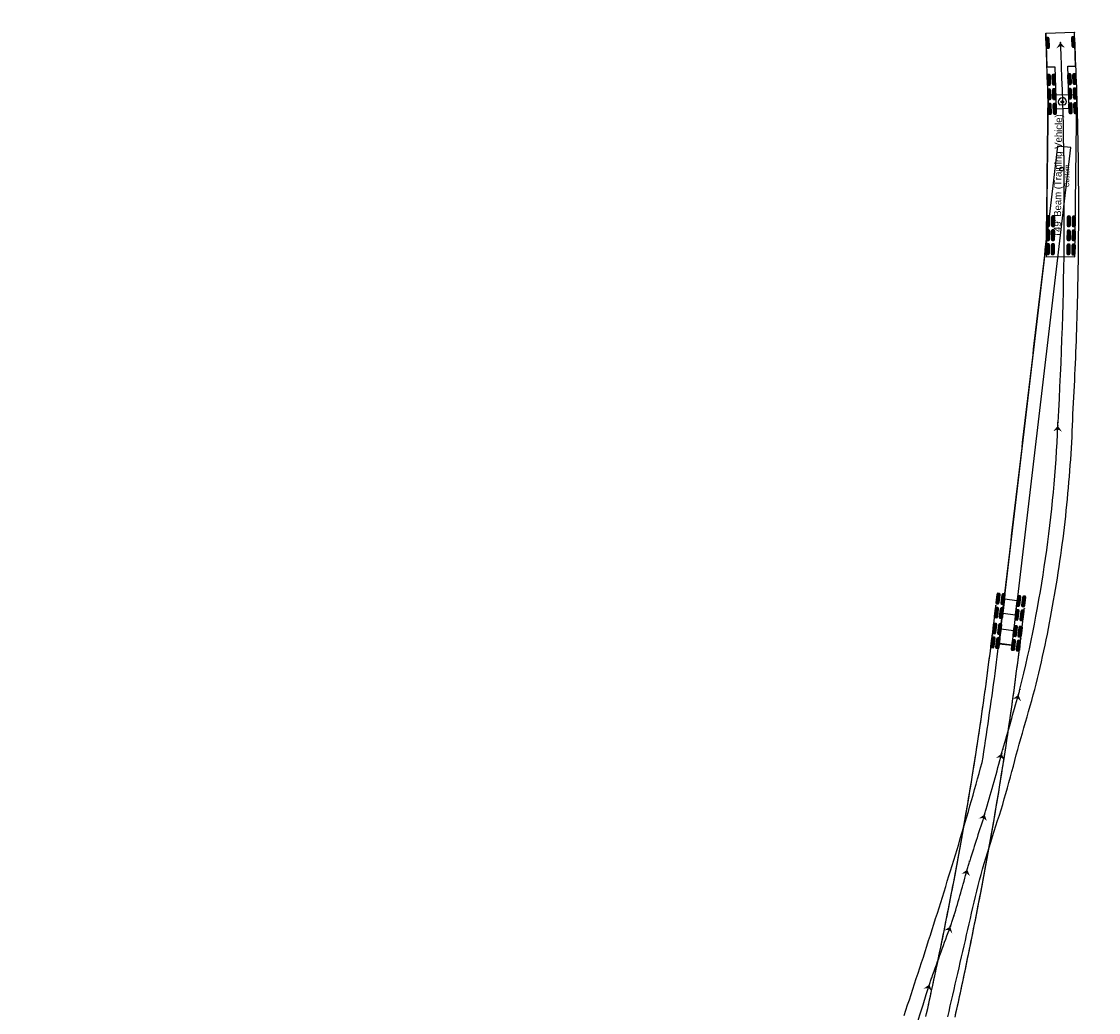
# Model space of a CAD drawing. Header units: feet. Extents: x 80613 to 82959, y 574203 to 576420.
# Tile 6 of 6: x 81786 to 82106, y 575826 to 576121. Entities that reach past the tile are written whole.
import ezdxf
from ezdxf.enums import TextEntityAlignment as Align

# ---------------------------------------------------------------- set-up
doc = ezdxf.new("R2010")
doc.units = ezdxf.units.FT
doc.header["$LTSCALE"] = 0.005
doc.header["$MEASUREMENT"] = 0
doc.linetypes.add('Esixl', pattern=[160, 75, -10, 75])
doc.styles.add('TPP_500', font='wisdot-font05.ttf', dxfattribs={"height": 0.5})
picture_1 = doc.add_image_def('image2.tif', size_in_pixel=(730, 1340))

# ---------------------------------------------------------------- blocks, each defined once
blk = doc.blocks.new('*U1192')
at = {"color": 6, "linetype": 'Esixl'}
blk.add_circle((0, 0), 0.0417, dxfattribs=at)
blk = doc.blocks.new('*U1193')
blk.add_hatch(color=4).paths.add_polyline_path([(0, 0), (-1.73, -1.23), (-0.31, -1.02), (0.74, -1.99)])
blk = doc.blocks.new('*U1201')
at = {"color": 6, "linetype": 'Esixl'}
blk.add_circle((0, 0), 0.0417, dxfattribs=at)
blk = doc.blocks.new('*U1202')
at = {"color": 6, "linetype": 'Esixl'}
blk.add_circle((0, 0), 0.0417, dxfattribs=at)
blk = doc.blocks.new('*U1203')
at = {"color": 6, "linetype": 'Esixl'}
blk.add_circle((0, 0), 0.0417, dxfattribs=at)
blk = doc.blocks.new('*U1204')
at = {"color": 6, "linetype": 'Esixl'}
blk.add_circle((0, 0), 0.0417, dxfattribs=at)
blk = doc.blocks.new('*U1205')
blk.add_hatch(color=4).paths.add_polyline_path([(0, 0), (-1.81, -1.12), (-0.38, -0.99), (0.61, -2.03)])
blk = doc.blocks.new('*U1213')
at = {"color": 6, "linetype": 'Esixl'}
blk.add_circle((0, 0), 0.0417, dxfattribs=at)
blk = doc.blocks.new('*U1214')
at = {"color": 6, "linetype": 'Esixl'}
blk.add_circle((0, 0), 0.0417, dxfattribs=at)
blk = doc.blocks.new('*U1215')
at = {"color": 6, "linetype": 'Esixl'}
blk.add_circle((0, 0), 0.0417, dxfattribs=at)
blk = doc.blocks.new('*U1216')
at = {"color": 6, "linetype": 'Esixl'}
blk.add_circle((0, 0), 0.0417, dxfattribs=at)
blk = doc.blocks.new('*U1217')
blk.add_hatch(color=4).paths.add_polyline_path([(0, 0), (-1.68, -1.3), (-0.27, -1.03), (0.82, -1.96)])
blk = doc.blocks.new('*U1225')
at = {"color": 6, "linetype": 'Esixl'}
blk.add_circle((0, 0), 0.0417, dxfattribs=at)
blk = doc.blocks.new('*U1226')
at = {"color": 6, "linetype": 'Esixl'}
blk.add_circle((0, 0), 0.0417, dxfattribs=at)
blk = doc.blocks.new('*U1227')
at = {"color": 6, "linetype": 'Esixl'}
blk.add_circle((0, 0), 0.0417, dxfattribs=at)
blk = doc.blocks.new('*U1228')
at = {"color": 6, "linetype": 'Esixl'}
blk.add_circle((0, 0), 0.0417, dxfattribs=at)
blk = doc.blocks.new('*U1229')
blk.add_hatch(color=4).paths.add_polyline_path([(0, 0), (-1.75, -1.2), (-0.33, -1.01), (0.71, -2)])
blk = doc.blocks.new('*U1237')
at = {"color": 6, "linetype": 'Esixl'}
blk.add_circle((0, 0), 0.0417, dxfattribs=at)
blk = doc.blocks.new('*U1238')
at = {"color": 6, "linetype": 'Esixl'}
blk.add_circle((0, 0), 0.0417, dxfattribs=at)
blk = doc.blocks.new('*U1239')
at = {"color": 6, "linetype": 'Esixl'}
blk.add_circle((0, 0), 0.0417, dxfattribs=at)
blk = doc.blocks.new('*U1240')
at = {"color": 6, "linetype": 'Esixl'}
blk.add_circle((0, 0), 0.0417, dxfattribs=at)
blk = doc.blocks.new('*U1241')
blk.add_hatch(color=4).paths.add_polyline_path([(0, 0), (-1.68, -1.3), (-0.27, -1.03), (0.82, -1.96)])
blk = doc.blocks.new('*U1249')
at = {"color": 6, "linetype": 'Esixl'}
blk.add_circle((0, 0), 0.0417, dxfattribs=at)
blk = doc.blocks.new('*U1250')
at = {"color": 6, "linetype": 'Esixl'}
blk.add_circle((0, 0), 0.0417, dxfattribs=at)
blk = doc.blocks.new('*U1251')
at = {"color": 6, "linetype": 'Esixl'}
blk.add_circle((0, 0), 0.0417, dxfattribs=at)
blk = doc.blocks.new('*U1252')
at = {"color": 6, "linetype": 'Esixl'}
blk.add_circle((0, 0), 0.0417, dxfattribs=at)
blk = doc.blocks.new('*U1253')
blk.add_hatch(color=4).paths.add_polyline_path([(0, 0), (-1.7, -1.27), (-0.29, -1.02), (0.78, -1.97)])
blk = doc.blocks.new('*U1261')
at = {"color": 6, "linetype": 'Esixl'}
blk.add_circle((0, 0), 0.0417, dxfattribs=at)
blk = doc.blocks.new('*U1262')
at = {"color": 6, "linetype": 'Esixl'}
blk.add_circle((0, 0), 0.0417, dxfattribs=at)
blk = doc.blocks.new('*U1263')
at = {"color": 6, "linetype": 'Esixl'}
blk.add_circle((0, 0), 0.0417, dxfattribs=at)
blk = doc.blocks.new('*U1264')
at = {"color": 6, "linetype": 'Esixl'}
blk.add_circle((0, 0), 0.0417, dxfattribs=at)
blk = doc.blocks.new('*U1265')
blk.add_hatch(color=4).paths.add_polyline_path([(0, 0), (-1.36, -1.63), (-0.04, -1.06), (1.22, -1.74)])
blk = doc.blocks.new('*U1285')
at = {"color": 6, "linetype": 'Esixl'}
blk.add_circle((0, 0), 0.0417, dxfattribs=at)
blk = doc.blocks.new('*U1286')
at = {"color": 6, "linetype": 'Esixl'}
blk.add_circle((0, 0), 0.0417, dxfattribs=at)
blk = doc.blocks.new('*U1287')
at = {"color": 6, "linetype": 'Esixl'}
blk.add_circle((0, 0), 0.0417, dxfattribs=at)
blk = doc.blocks.new('*U1288')
at = {"color": 6, "linetype": 'Esixl'}
blk.add_circle((0, 0), 0.0417, dxfattribs=at)
blk = doc.blocks.new('*U1289')
blk.add_hatch(color=4).paths.add_polyline_path([(0, 0), (-1.21, -1.74), (0.05, -1.06), (1.37, -1.62)])
blk = doc.blocks.new('*U1310')
at = {"color": 1, "linetype": 'Esixl'}
blk.add_circle((0, 0), 0.0417, dxfattribs=at)
blk = doc.blocks.new('*U1312')
at = {"color": 1, "linetype": 'Esixl'}
blk.add_circle((0, 0), 0.0417, dxfattribs=at)
blk = doc.blocks.new('*U1314')
at = {"color": 1, "linetype": 'Esixl'}
blk.add_circle((0, 0), 0.0417, dxfattribs=at)
blk = doc.blocks.new('*U1316')
at = {"color": 1, "linetype": 'Esixl'}
blk.add_circle((0, 0), 0.0417, dxfattribs=at)
blk = doc.blocks.new('*U1318')
at = {"color": 3, "linetype": 'Esixl'}
blk.add_circle((0, 0), 0.0417, dxfattribs=at)
blk = doc.blocks.new('*U1320')
at = {"color": 3, "linetype": 'Esixl'}
blk.add_circle((0, 0), 0.0417, dxfattribs=at)
blk = doc.blocks.new('*U1322')
at = {"color": 7, "linetype": 'Continuous'}
blk.add_lwpolyline([(0, 2), (-149, 2), (-149, -2), (0, -2), (0, 2), (0, 2)], close=True, dxfattribs=at)
at = {"color": 7, "linetype": 'Esixl'}
blk.add_circle((-6.67, 0), 0.567, dxfattribs=at)
blk = doc.blocks.new('*U1323')
at = {"color": 2, "linetype": 'Continuous'}
for p, q in [((-44.17, 4.04), (-47.51, 4.04)), ((-44.17, 3.83), (-47.51, 3.83)), ((-44.17, 3.63), (-47.51, 3.63)), ((-40, 4.04), (-43.34, 4.04)), ((-40, 3.83), (-43.34, 3.83)), ((-40, 3.63), (-43.34, 3.63)), ((-35.83, 4.04), (-39.17, 4.04)), ((-35.83, 3.83), (-39.17, 3.83)), ((-35.83, 3.63), (-39.17, 3.63)), ((-44.17, 2.54), (-47.51, 2.54)), ((-44.17, 2.33), (-47.51, 2.33)), ((-44.17, 2.13), (-47.51, 2.13)), ((-40, 2.54), (-43.34, 2.54)), ((-40, 2.33), (-43.34, 2.33)), ((-40, 2.13), (-43.34, 2.13)), ((-35.83, 2.54), (-39.17, 2.54)), ((-35.83, 2.33), (-39.17, 2.33)), ((-35.83, 2.13), (-39.17, 2.13)), ((-44.17, -2.12), (-47.51, -2.12)), ((-44.17, -2.33), (-47.51, -2.33)), ((-44.17, -2.54), (-47.51, -2.54)), ((-40, -2.12), (-43.34, -2.12)), ((-40, -2.33), (-43.34, -2.33)), ((-40, -2.54), (-43.34, -2.54)), ((-35.83, -2.12), (-39.17, -2.12)), ((-35.83, -2.33), (-39.17, -2.33)), ((-35.83, -2.54), (-39.17, -2.54)), ((-44.17, -3.62), (-47.51, -3.62)), ((-44.17, -3.83), (-47.51, -3.83)), ((-44.17, -4.04), (-47.51, -4.04)), ((-40, -3.62), (-43.34, -3.62)), ((-40, -3.83), (-43.34, -3.83)), ((-40, -4.04), (-43.34, -4.04)), ((-35.83, -3.62), (-39.17, -3.62)), ((-35.83, -3.83), (-39.17, -3.83)), ((-35.83, -4.04), (-39.17, -4.04))]:
    blk.add_line(p, q, dxfattribs=at)
at = {"color": 7, "linetype": 'Continuous'}
blk.add_lwpolyline([(0, 4.25), (-48, 4.25), (-48, -4.25), (0, -4.25), (0, 4.25), (0, 4.25)], close=True, dxfattribs=at)
at = {"color": 7, "linetype": 'Continuous', "flags": 128}
for points in [[(-44.17, 4.09), (-44.17, 3.57), (-44.64, 3.42), (-47.04, 3.42), (-47.51, 3.57), (-47.51, 4.09), (-47.04, 4.25), (-44.64, 4.25)], [(-40, 4.09), (-40, 3.57), (-40.47, 3.42), (-42.87, 3.42), (-43.34, 3.57), (-43.34, 4.09), (-42.87, 4.25), (-40.47, 4.25)], [(-35.83, 4.09), (-35.83, 3.57), (-36.3, 3.42), (-38.7, 3.42), (-39.17, 3.57), (-39.17, 4.09), (-38.7, 4.25), (-36.3, 4.25)], [(-44.17, 2.59), (-44.17, 2.07), (-44.64, 1.92), (-47.04, 1.92), (-47.51, 2.07), (-47.51, 2.59), (-47.04, 2.75), (-44.64, 2.75)], [(-40, 2.59), (-40, 2.07), (-40.47, 1.92), (-42.87, 1.92), (-43.34, 2.07), (-43.34, 2.59), (-42.87, 2.75), (-40.47, 2.75)], [(-35.83, 2.59), (-35.83, 2.07), (-36.3, 1.92), (-38.7, 1.92), (-39.17, 2.07), (-39.17, 2.59), (-38.7, 2.75), (-36.3, 2.75)], [(-44.17, -2.07), (-44.17, -2.59), (-44.64, -2.75), (-47.04, -2.75), (-47.51, -2.59), (-47.51, -2.07), (-47.04, -1.92), (-44.64, -1.92)], [(-40, -2.07), (-40, -2.59), (-40.47, -2.75), (-42.87, -2.75), (-43.34, -2.59), (-43.34, -2.07), (-42.87, -1.92), (-40.47, -1.92)], [(-35.83, -2.07), (-35.83, -2.59), (-36.3, -2.75), (-38.7, -2.75), (-39.17, -2.59), (-39.17, -2.07), (-38.7, -1.92), (-36.3, -1.92)], [(-44.17, -3.57), (-44.17, -4.09), (-44.64, -4.25), (-47.04, -4.25), (-47.51, -4.09), (-47.51, -3.57), (-47.04, -3.42), (-44.64, -3.42)], [(-40, -3.57), (-40, -4.09), (-40.47, -4.25), (-42.87, -4.25), (-43.34, -4.09), (-43.34, -3.57), (-42.87, -3.42), (-40.47, -3.42)], [(-35.83, -3.57), (-35.83, -4.09), (-36.3, -4.25), (-38.7, -4.25), (-39.17, -4.09), (-39.17, -3.57), (-38.7, -3.42), (-36.3, -3.42)]]:
    blk.add_lwpolyline(points, close=True, dxfattribs=at)
at = {"color": 7, "linetype": 'Esixl'}
blk.add_circle((-2, 0), 0.34, dxfattribs=at)
blk = doc.blocks.new('*U1324')
at = {"color": 2, "linetype": 'Continuous'}
for p, q in [((-20.82, 4.04), (-24.16, 4.04)), ((-20.82, 3.83), (-24.16, 3.83)), ((-20.82, 3.63), (-24.16, 3.63)), ((-16.49, 4.04), (-19.83, 4.04)), ((-16.49, 3.83), (-19.83, 3.83)), ((-16.49, 3.63), (-19.83, 3.63)), ((-12.16, 4.04), (-15.5, 4.04)), ((-12.16, 3.83), (-15.5, 3.83)), ((-12.16, 3.63), (-15.5, 3.63)), ((-20.82, 2.54), (-24.16, 2.54)), ((-20.82, 2.33), (-24.16, 2.33)), ((-20.82, 2.13), (-24.16, 2.13)), ((-16.49, 2.54), (-19.83, 2.54)), ((-16.49, 2.33), (-19.83, 2.33)), ((-16.49, 2.13), (-19.83, 2.13)), ((-12.16, 2.54), (-15.5, 2.54)), ((-12.16, 2.33), (-15.5, 2.33)), ((-12.16, 2.13), (-15.5, 2.13)), ((-20.82, -2.12), (-24.16, -2.12)), ((-20.82, -2.33), (-24.16, -2.33)), ((-20.82, -2.54), (-24.16, -2.54)), ((-16.49, -2.12), (-19.83, -2.12)), ((-16.49, -2.33), (-19.83, -2.33)), ((-16.49, -2.54), (-19.83, -2.54)), ((-12.16, -2.12), (-15.5, -2.12)), ((-12.16, -2.33), (-15.5, -2.33)), ((-12.16, -2.54), (-15.5, -2.54)), ((-20.82, -3.62), (-24.16, -3.62)), ((-20.82, -3.83), (-24.16, -3.83)), ((-20.82, -4.04), (-24.16, -4.04)), ((-16.49, -3.62), (-19.83, -3.62)), ((-16.49, -3.83), (-19.83, -3.83)), ((-16.49, -4.04), (-19.83, -4.04)), ((-12.16, -3.62), (-15.5, -3.62)), ((-12.16, -3.83), (-15.5, -3.83)), ((-12.16, -4.04), (-15.5, -4.04))]:
    blk.add_line(p, q, dxfattribs=at)
at = {"color": 7, "linetype": 'Continuous'}
blk.add_line((-21.36, 0.86), (-21.36, -0.86), dxfattribs=at)
at = {"color": 7, "linetype": 'Continuous', "flags": 128}
for points in [[(-20.82, 4.09), (-20.82, 3.57), (-21.29, 3.42), (-23.69, 3.42), (-24.16, 3.57), (-24.16, 4.09), (-23.69, 4.25), (-21.29, 4.25)], [(-16.49, 4.09), (-16.49, 3.57), (-16.96, 3.42), (-19.36, 3.42), (-19.83, 3.57), (-19.83, 4.09), (-19.36, 4.25), (-16.96, 4.25)], [(-12.16, 4.09), (-12.16, 3.57), (-12.63, 3.42), (-15.03, 3.42), (-15.5, 3.57), (-15.5, 4.09), (-15.03, 4.25), (-12.63, 4.25)], [(-20.82, 2.59), (-20.82, 2.07), (-21.29, 1.92), (-23.69, 1.92), (-24.16, 2.07), (-24.16, 2.59), (-23.69, 2.75), (-21.29, 2.75)], [(-16.49, 2.59), (-16.49, 2.07), (-16.96, 1.92), (-19.36, 1.92), (-19.83, 2.07), (-19.83, 2.59), (-19.36, 2.75), (-16.96, 2.75)], [(-12.16, 2.59), (-12.16, 2.07), (-12.63, 1.92), (-15.03, 1.92), (-15.5, 2.07), (-15.5, 2.59), (-15.03, 2.75), (-12.63, 2.75)], [(-20.82, -2.07), (-20.82, -2.59), (-21.29, -2.75), (-23.69, -2.75), (-24.16, -2.59), (-24.16, -2.07), (-23.69, -1.92), (-21.29, -1.92)], [(-16.49, -2.07), (-16.49, -2.59), (-16.96, -2.75), (-19.36, -2.75), (-19.83, -2.59), (-19.83, -2.07), (-19.36, -1.92), (-16.96, -1.92)], [(-12.16, -2.07), (-12.16, -2.59), (-12.63, -2.75), (-15.03, -2.75), (-15.5, -2.59), (-15.5, -2.07), (-15.03, -1.92), (-12.63, -1.92)], [(-20.82, -3.57), (-20.82, -4.09), (-21.29, -4.25), (-23.69, -4.25), (-24.16, -4.09), (-24.16, -3.57), (-23.69, -3.42), (-21.29, -3.42)], [(-16.49, -3.57), (-16.49, -4.09), (-16.96, -4.25), (-19.36, -4.25), (-19.83, -4.09), (-19.83, -3.57), (-19.36, -3.42), (-16.96, -3.42)], [(-12.16, -3.57), (-12.16, -4.09), (-12.63, -4.25), (-15.03, -4.25), (-15.5, -4.09), (-15.5, -3.57), (-15.03, -3.42), (-12.63, -3.42)]]:
    blk.add_lwpolyline(points, close=True, dxfattribs=at)
at = {"color": 7, "linetype": 'Continuous'}
blk.add_lwpolyline([(0, 4.25), (-10, 4.25), (-10, 1.92), (-22.49, 1.92), (-22.49, -1.92), (-10, -1.92), (-10, -4.25), (0, -4.25), (0, 4.25), (0, 4.25)], close=True, dxfattribs=at)
blk.add_arc((-20.5, 0), 1.21, 225, 135, dxfattribs=at)
blk = doc.blocks.new('*U1321')
at = {"color": 2, "linetype": 'Continuous'}
for p, q in [((-4.12, 1.53), (-3.96, -1.8)), ((-3.91, 1.54), (-3.75, -1.79)), ((-3.7, 1.55), (-3.55, -1.78)), ((3.55, 1.78), (3.7, -1.55)), ((3.75, 1.79), (3.91, -1.54)), ((3.96, 1.8), (4.12, -1.53)), ((-18.58, -163.68), (-18.96, -166.99)), ((-18.38, -163.7), (-18.75, -167.01)), ((-18.17, -163.72), (-18.54, -167.04)), ((-17.09, -163.85), (-17.47, -167.16)), ((-16.89, -163.87), (-17.26, -167.18)), ((-16.68, -163.89), (-17.05, -167.21)), ((-12.46, -164.37), (-12.83, -167.68)), ((-12.25, -164.4), (-12.62, -167.71)), ((-12.04, -164.42), (-12.42, -167.73)), ((-10.97, -164.54), (-11.34, -167.85)), ((-10.76, -164.57), (-11.13, -167.88)), ((-10.55, -164.59), (-10.93, -167.9)), ((-19.05, -167.82), (-19.43, -171.13)), ((-18.85, -167.84), (-19.22, -171.16)), ((-18.64, -167.87), (-19.01, -171.18)), ((-17.56, -167.99), (-17.94, -171.3)), ((-17.36, -168.01), (-17.73, -171.33)), ((-17.15, -168.04), (-17.52, -171.35)), ((-12.93, -168.52), (-13.3, -171.83)), ((-12.72, -168.54), (-13.09, -171.85)), ((-12.51, -168.56), (-12.89, -171.88)), ((-11.44, -168.69), (-11.81, -172)), ((-11.23, -168.71), (-11.6, -172.02)), ((-11.02, -168.73), (-11.4, -172.04)), ((-19.6, -172.59), (-20, -175.89)), ((-19.39, -172.61), (-19.8, -175.92)), ((-19.19, -172.64), (-19.59, -175.95)), ((-18.11, -172.77), (-18.51, -176.08)), ((-17.9, -172.79), (-18.31, -176.1)), ((-17.7, -172.82), (-18.1, -176.13)), ((-13.48, -173.33), (-13.88, -176.64)), ((-13.27, -173.36), (-13.68, -176.67)), ((-13.06, -173.38), (-13.47, -176.69)), ((-11.99, -173.51), (-12.39, -176.82)), ((-11.78, -173.54), (-12.19, -176.85)), ((-11.58, -173.56), (-11.98, -176.87)), ((-20.1, -176.73), (-20.51, -180.03)), ((-19.9, -176.75), (-20.3, -180.06)), ((-19.69, -176.78), (-20.09, -180.08)), ((-18.62, -176.91), (-19.02, -180.22)), ((-18.41, -176.93), (-18.81, -180.24)), ((-18.2, -176.96), (-18.61, -180.27)), ((-13.98, -177.47), (-14.39, -180.78)), ((-13.78, -177.5), (-14.18, -180.81)), ((-13.57, -177.52), (-13.97, -180.83)), ((-12.49, -177.65), (-12.9, -180.96)), ((-12.29, -177.68), (-12.69, -180.99)), ((-12.08, -177.7), (-12.48, -181.01))]:
    blk.add_line(p, q, dxfattribs=at)
at = {"color": 7, "linetype": 'Continuous', "flags": 128}
for points in [[(-4.17, 1.53), (-3.65, 1.55), (-3.47, 1.09), (-3.36, -1.31), (-3.49, -1.78), (-4.01, -1.8), (-4.19, -1.35), (-4.3, 1.05)], [(3.49, 1.78), (4.01, 1.8), (4.19, 1.35), (4.3, -1.05), (4.17, -1.53), (3.65, -1.55), (3.47, -1.09), (3.36, 1.31)], [(-18.63, -163.67), (-18.12, -163.73), (-18.01, -164.21), (-18.29, -166.6), (-18.49, -167.04), (-19.01, -166.98), (-19.11, -166.5), (-18.84, -164.12)], [(-17.14, -163.84), (-16.63, -163.9), (-16.52, -164.38), (-16.79, -166.77), (-17, -167.21), (-17.52, -167.15), (-17.62, -166.67), (-17.35, -164.29)], [(-12.51, -164.37), (-11.99, -164.43), (-11.89, -164.91), (-12.16, -167.29), (-12.37, -167.74), (-12.88, -167.68), (-12.99, -167.2), (-12.72, -164.81)], [(-11.02, -164.54), (-10.5, -164.59), (-10.4, -165.08), (-10.67, -167.46), (-10.88, -167.91), (-11.39, -167.85), (-11.5, -167.37), (-11.22, -164.98)], [(-19.1, -167.82), (-18.59, -167.87), (-18.48, -168.36), (-18.76, -170.74), (-18.96, -171.19), (-19.48, -171.13), (-19.58, -170.65), (-19.31, -168.26)], [(-17.61, -167.98), (-17.1, -168.04), (-16.99, -168.52), (-17.26, -170.91), (-17.47, -171.35), (-17.99, -171.3), (-18.09, -170.81), (-17.82, -168.43)], [(-12.98, -168.51), (-12.46, -168.57), (-12.36, -169.05), (-12.63, -171.43), (-12.84, -171.88), (-13.35, -171.82), (-13.46, -171.34), (-13.19, -168.96)], [(-11.49, -168.68), (-10.97, -168.74), (-10.87, -169.22), (-11.14, -171.6), (-11.35, -172.05), (-11.86, -171.99), (-11.97, -171.51), (-11.69, -169.13)], [(-19.65, -172.58), (-19.13, -172.64), (-19.04, -173.12), (-19.33, -175.51), (-19.54, -175.95), (-20.05, -175.89), (-20.15, -175.41), (-19.86, -173.02)], [(-18.16, -172.76), (-17.65, -172.82), (-17.55, -173.31), (-17.84, -175.69), (-18.05, -176.13), (-18.57, -176.07), (-18.66, -175.59), (-18.37, -173.21)], [(-13.53, -173.33), (-13.01, -173.39), (-12.91, -173.87), (-13.21, -176.25), (-13.42, -176.7), (-13.93, -176.64), (-14.03, -176.15), (-13.74, -173.77)], [(-12.04, -173.51), (-11.52, -173.57), (-11.43, -174.05), (-11.72, -176.44), (-11.93, -176.88), (-12.44, -176.82), (-12.54, -176.33), (-12.25, -173.95)], [(-20.16, -176.72), (-19.64, -176.78), (-19.54, -177.26), (-19.83, -179.65), (-20.04, -180.09), (-20.56, -180.03), (-20.66, -179.55), (-20.37, -177.16)], [(-18.67, -176.9), (-18.15, -176.96), (-18.05, -177.45), (-18.34, -179.83), (-18.55, -180.27), (-19.07, -180.21), (-19.17, -179.73), (-18.88, -177.34)], [(-14.03, -177.47), (-13.52, -177.53), (-13.42, -178.01), (-13.71, -180.39), (-13.92, -180.84), (-14.44, -180.77), (-14.54, -180.29), (-14.25, -177.91)], [(-12.55, -177.65), (-12.03, -177.71), (-11.93, -178.19), (-12.22, -180.57), (-12.43, -181.02), (-12.95, -180.96), (-13.05, -180.47), (-12.76, -178.09)]]:
    blk.add_lwpolyline(points, close=True, dxfattribs=at)
at = {"color": 7, "linetype": 'Continuous'}
for points in [[(-16.66, -165.57), (-17.13, -169.72), (-13.32, -170.15), (-12.85, -166.01), (-16.66, -165.57), (-17.13, -169.72)], [(-17.69, -174.5), (-18.2, -178.64), (-14.39, -179.1), (-13.89, -174.96), (-17.69, -174.5), (-18.2, -178.64)]]:
    blk.add_lwpolyline(points, dxfattribs=at)
for name, p, rotation in [('*U1324', (-0.09, 2.83), 91.81778692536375), ('*U1323', (0.58, -15.66), 89.35705426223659), ('*U1322', (1.12, -31.04), 83.28653562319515)]:
    blk.add_blockref(name, p, dxfattribs=dict(rotation=rotation))
at = {"color": 4, "style": 'TPP_500'}
for s, height, p in [("149' Beam (Training Vehicle)", 2.125, (-0.75, -39.65)), ('Custom', 1.417, (1.91, -39.68))]:
    blk.add_text(s, height=height, rotation=89.3571, dxfattribs=at).set_placement(p, align=Align.MIDDLE_CENTER)
blk = doc.blocks.new('*U1090')
at = {"color": 3, "linetype": 'Continuous', "flags": 128}
for points in [[(82048.11, 575825.07), (82048.63, 575826.64), (82049.15, 575828.22), (82049.67, 575829.79), (82050.19, 575831.37), (82050.71, 575832.95), (82051.23, 575834.53), (82051.74, 575836.11), (82052.25, 575837.69), (82052.77, 575839.27), (82053.3, 575840.87), (82053.83, 575842.49), (82054.36, 575844.12), (82054.88, 575845.75), (82055.41, 575847.38), (82055.93, 575849), (82056.45, 575850.63), (82056.97, 575852.26), (82057.49, 575853.89), (82058, 575855.52), (82058.5, 575857.13), (82059, 575858.71), (82059.49, 575860.28), (82059.98, 575861.86), (82060.47, 575863.43), (82060.96, 575865.01), (82061.44, 575866.58), (82061.93, 575868.16), (82062.41, 575869.74), (82062.89, 575871.31), (82063.37, 575872.89), (82063.86, 575874.48), (82064.34, 575876.08), (82064.83, 575877.7), (82065.31, 575879.32), (82065.8, 575880.94), (82066.28, 575882.56), (82066.75, 575884.18), (82067.23, 575885.8), (82067.7, 575887.42), (82068.17, 575889.04), (82068.63, 575890.65), (82069.08, 575892.25), (82069.54, 575893.86), (82069.98, 575895.47), (82070.43, 575897.08), (82070.87, 575898.69), (82071.31, 575900.3), (82071.57, 575901.94), (82071.83, 575903.59), (82072.08, 575905.23), (82072.33, 575906.88), (82072.58, 575908.52), (82072.82, 575910.19), (82073.07, 575911.85), (82073.31, 575913.52), (82073.55, 575915.18), (82073.79, 575916.85), (82074.03, 575918.52), (82074.26, 575920.18), (82074.49, 575921.85), (82074.72, 575923.52), (82074.94, 575925.19), (82075.16, 575926.83), (82075.38, 575928.47), (82075.59, 575930.11), (82075.8, 575931.75), (82076.01, 575933.39), (82076.21, 575935.03), (82076.42, 575936.67), (82076.62, 575938.31), (82076.81, 575939.95), (82077.01, 575941.59), (82077.2, 575943.23), (82077.4, 575944.87), (82077.59, 575946.51), (82077.78, 575948.15), (82077.97, 575949.79), (82078.17, 575951.43), (82078.36, 575953.06), (82078.55, 575954.7), (82078.75, 575956.34), (82078.94, 575957.97), (82079.13, 575959.61), (82079.32, 575961.25), (82079.52, 575962.88), (82079.71, 575964.52), (82079.9, 575966.15), (82080.09, 575967.78), (82080.29, 575969.42), (82080.48, 575971.05), (82080.67, 575972.69), (82080.86, 575974.32), (82081.05, 575975.95), (82081.25, 575977.58), (82081.44, 575979.22), (82081.63, 575980.85), (82081.82, 575982.48), (82082.01, 575984.11), (82082.21, 575985.74), (82082.4, 575987.37), (82082.59, 575989), (82082.78, 575990.63), (82082.97, 575992.26), (82083.17, 575993.89), (82083.36, 575995.52), (82083.55, 575997.15), (82083.74, 575998.78), (82083.93, 576000.41), (82084.13, 576002.05), (82084.32, 576003.68), (82084.51, 576005.31), (82084.7, 576006.94), (82084.89, 576008.58), (82085.09, 576010.21), (82085.28, 576011.85), (82085.47, 576013.48), (82085.66, 576015.12), (82085.86, 576016.76), (82086.05, 576018.39), (82086.24, 576020.03), (82086.44, 576021.67), (82086.63, 576023.3), (82086.82, 576024.94), (82087.01, 576026.58), (82087.21, 576028.22), (82087.4, 576029.85), (82087.59, 576031.49), (82087.78, 576033.13), (82087.98, 576034.77), (82088.17, 576036.4), (82088.36, 576038.04), (82088.56, 576039.68), (82088.75, 576041.32), (82088.94, 576042.96), (82089.13, 576044.59), (82089.33, 576046.23), (82089.52, 576047.87), (82089.71, 576049.51), (82089.91, 576051.15), (82090.1, 576052.78), (82090.29, 576054.42), (82090.45, 576056.06), (82090.47, 576057.72), (82090.49, 576059.38), (82090.51, 576061.04), (82090.53, 576062.7), (82090.54, 576064.35), (82090.56, 576066.01), (82090.58, 576067.67), (82090.6, 576069.33), (82090.62, 576070.99), (82090.64, 576072.65), (82090.66, 576074.31), (82090.67, 576075.96), (82090.69, 576077.62), (82090.71, 576079.28), (82090.73, 576080.94), (82090.75, 576082.6), (82090.77, 576084.26), (82090.79, 576085.92), (82090.8, 576087.58), (82090.82, 576089.23), (82090.84, 576090.89), (82090.86, 576092.55), (82090.88, 576094.21), (82090.9, 576095.87), (82090.91, 576097.53), (82090.86, 576099.19), (82090.81, 576100.85), (82090.75, 576102.51), (82090.69, 576104.17), (82090.63, 576105.83), (82090.57, 576107.48), (82090.51, 576109.14), (82090.46, 576110.8), (82090.41, 576112.46), (82090.35, 576114.12), (82090.3, 576115.78), (82090.26, 576117.11)], [(82061.11, 575824.71), (82061.48, 575826.33), (82061.85, 575827.94), (82062.22, 575829.55), (82062.59, 575831.16), (82062.97, 575832.78), (82063.34, 575834.39), (82063.71, 575836.01), (82064.08, 575837.62), (82064.45, 575839.25), (82064.83, 575840.88), (82065.2, 575842.51), (82065.58, 575844.14), (82065.95, 575845.78), (82066.33, 575847.41), (82066.71, 575849.04), (82067.08, 575850.67), (82067.46, 575852.31), (82067.83, 575853.92), (82068.2, 575855.54), (82068.58, 575857.18), (82068.95, 575858.82), (82069.33, 575860.46), (82069.71, 575862.11), (82070.12, 575863.74), (82070.57, 575865.37), (82071.01, 575867.01), (82071.44, 575868.64), (82071.91, 575870.26), (82072.41, 575871.86), (82072.92, 575873.45), (82073.41, 575875.06), (82073.91, 575876.67), (82074.42, 575878.27), (82074.92, 575879.87), (82075.43, 575881.47), (82075.93, 575883.08), (82076.44, 575884.68), (82076.95, 575886.28), (82077.44, 575887.87), (82077.9, 575889.5), (82078.37, 575891.13), (82078.83, 575892.75), (82079.28, 575894.38), (82079.73, 575896.02), (82080.17, 575897.65), (82080.61, 575899.28), (82081.05, 575900.92), (82081.48, 575902.56), (82081.91, 575904.19), (82082.37, 575905.8), (82082.83, 575907.42), (82083.29, 575909.05), (82083.74, 575910.67), (82084.2, 575912.29), (82084.67, 575913.91), (82085.13, 575915.53), (82085.59, 575917.16), (82086.05, 575918.78), (82086.51, 575920.4), (82086.97, 575922.02), (82087.41, 575923.64), (82087.8, 575925.28), (82088.19, 575926.93), (82088.57, 575928.57), (82088.94, 575930.22), (82089.31, 575931.87), (82089.67, 575933.52), (82090.02, 575935.17), (82090.36, 575936.83), (82090.7, 575938.49), (82091.03, 575940.14), (82091.35, 575941.8), (82091.67, 575943.46), (82091.98, 575945.13), (82092.28, 575946.79), (82092.58, 575948.45), (82092.87, 575950.12), (82093.15, 575951.79), (82093.42, 575953.46), (82093.69, 575955.13), (82093.95, 575956.8), (82094.2, 575958.47), (82094.45, 575960.14), (82094.68, 575961.82), (82094.91, 575963.49), (82095.14, 575965.17), (82095.36, 575966.85), (82095.57, 575968.53), (82095.77, 575970.21), (82095.96, 575971.89), (82096.15, 575973.57), (82096.33, 575975.25), (82096.51, 575976.93), (82096.67, 575978.61), (82096.83, 575980.3), (82096.99, 575981.98), (82097.13, 575983.67), (82097.27, 575985.35), (82097.4, 575987.04), (82097.52, 575988.73), (82097.64, 575990.41), (82097.75, 575992.1), (82097.85, 575993.79), (82097.95, 575995.48), (82098.04, 575997.17), (82098.12, 575998.86), (82098.19, 576000.55), (82098.26, 576002.24), (82098.32, 576003.92), (82098.42, 576005.6), (82098.51, 576007.27), (82098.59, 576008.94), (82098.68, 576010.62), (82098.76, 576012.29), (82098.84, 576013.97), (82098.92, 576015.64), (82098.99, 576017.31), (82099.06, 576018.99), (82099.13, 576020.66), (82099.2, 576022.33), (82099.26, 576024.01), (82099.33, 576025.68), (82099.38, 576027.35), (82099.44, 576029.03), (82099.5, 576030.7), (82099.55, 576032.37), (82099.6, 576034.05), (82099.64, 576035.72), (82099.69, 576037.39), (82099.73, 576039.07), (82099.77, 576040.74), (82099.8, 576042.41), (82099.84, 576044.09), (82099.87, 576045.76), (82099.89, 576047.43), (82099.92, 576049.11), (82099.94, 576050.78), (82099.96, 576052.46), (82099.98, 576054.13), (82100, 576055.8), (82100.01, 576057.48), (82100.02, 576059.15), (82100.03, 576060.83), (82100.03, 576062.5), (82100.04, 576064.17), (82100.04, 576065.85), (82100.03, 576067.52), (82100.03, 576069.19), (82100.02, 576070.87), (82100.01, 576072.54), (82100, 576074.22), (82099.98, 576075.89), (82099.96, 576077.56), (82099.94, 576079.24), (82099.92, 576080.91), (82099.89, 576082.58), (82099.86, 576084.26), (82099.83, 576085.93), (82099.8, 576087.6), (82099.76, 576089.28), (82099.72, 576090.95), (82099.68, 576092.63), (82099.63, 576094.3), (82099.59, 576095.97), (82099.54, 576097.64), (82099.49, 576099.32), (82099.43, 576100.99), (82099.37, 576102.66), (82099.31, 576104.34), (82099.25, 576106.01), (82099.19, 576107.68), (82099.12, 576109.35), (82099.05, 576111.03), (82098.97, 576112.7), (82098.9, 576114.37), (82098.82, 576116.04), (82098.76, 576117.38)]]:
    blk.add_lwpolyline(points, dxfattribs=at)
at = {"color": 6, "linetype": 'Continuous', "flags": 128}
for points in [[(82093.82, 576000.44), (82093.83, 576000.77), (82093.85, 576001.11), (82093.86, 576001.44)], [(82082.11, 575920.47), (82082.2, 575920.79), (82082.29, 575921.11), (82082.38, 575921.43), (82082.46, 575921.76), (82082.54, 575922.08)], [(82077.12, 575902.98), (82077.21, 575903.3), (82077.29, 575903.62), (82077.38, 575903.94), (82077.47, 575904.26)], [(82072.04, 575884.86), (82072.14, 575885.18), (82072.24, 575885.5), (82072.34, 575885.81), (82072.44, 575886.13), (82072.53, 575886.45)], [(82066.88, 575868.5), (82066.96, 575868.82), (82067.05, 575869.14), (82067.14, 575869.46), (82067.23, 575869.79), (82067.32, 575870.11), (82067.41, 575870.43), (82067.51, 575870.74), (82067.61, 575871.06)], [(82061.84, 575851.54), (82061.96, 575851.86), (82062.07, 575852.17), (82062.19, 575852.48), (82062.3, 575852.8), (82062.41, 575853.11), (82062.52, 575853.43), (82062.63, 575853.74), (82062.73, 575854.06), (82062.83, 575854.38), (82062.93, 575854.69)], [(82055.63, 575834.31), (82055.73, 575834.63), (82055.83, 575834.95), (82055.94, 575835.26), (82056.04, 575835.58), (82056.15, 575835.9), (82056.25, 575836.21)]]:
    blk.add_lwpolyline(points, dxfattribs=at)
at = {"color": 1, "linetype": 'Continuous', "flags": 128}
for points in [[(82054.77, 575825.51), (82055.12, 575827.13), (82055.48, 575828.76), (82055.83, 575830.38), (82056.18, 575832), (82056.53, 575833.62), (82056.88, 575835.24), (82057.22, 575836.85), (82057.57, 575838.47), (82057.91, 575840.08), (82058.24, 575841.7), (82058.58, 575843.32), (82058.92, 575844.93), (82059.25, 575846.55), (82059.58, 575848.16), (82059.91, 575849.78), (82060.24, 575851.4), (82060.56, 575853.02), (82060.88, 575854.63), (82061.2, 575856.25), (82061.52, 575857.87), (82061.84, 575859.49), (82062.15, 575861.11), (82062.46, 575862.73), (82062.77, 575864.34), (82063.08, 575865.96), (82063.39, 575867.58), (82063.69, 575869.2), (82063.99, 575870.83), (82064.29, 575872.45), (82064.59, 575874.07), (82064.88, 575875.69), (82065.17, 575877.31), (82065.46, 575878.93), (82065.75, 575880.56), (82066.03, 575882.18), (82066.31, 575883.8), (82066.59, 575885.43), (82066.87, 575887.05), (82067.15, 575888.67), (82067.42, 575890.3), (82067.69, 575891.92), (82067.96, 575893.55), (82068.22, 575895.17), (82068.49, 575896.8), (82068.75, 575898.43), (82069.01, 575900.05), (82069.26, 575901.68), (82069.52, 575903.31), (82069.77, 575904.93), (82070.02, 575906.56), (82070.26, 575908.19), (82070.51, 575909.82), (82070.75, 575911.45), (82070.99, 575913.08), (82071.22, 575914.71), (82071.46, 575916.34), (82071.69, 575917.97), (82071.92, 575919.6), (82072.14, 575921.23), (82072.37, 575922.86), (82072.59, 575924.49), (82072.81, 575926.12), (82073.02, 575927.75), (82073.24, 575929.39), (82073.45, 575931.02), (82073.66, 575932.65), (82073.86, 575934.29), (82074.07, 575935.92), (82074.27, 575937.55), (82074.47, 575939.19), (82074.66, 575940.82), (82074.86, 575942.46), (82075.05, 575944.09), (82075.24, 575945.73), (82075.38, 575947.03)], [(82063.43, 575825.31), (82063.78, 575826.94), (82064.14, 575828.57), (82064.49, 575830.2), (82064.84, 575831.83), (82065.19, 575833.46), (82065.54, 575835.09), (82065.88, 575836.71), (82066.22, 575838.33), (82066.56, 575839.96), (82066.9, 575841.59), (82067.24, 575843.21), (82067.58, 575844.84), (82067.91, 575846.46), (82068.24, 575848.09), (82068.57, 575849.72), (82068.89, 575851.35), (82069.22, 575852.97), (82069.54, 575854.6), (82069.86, 575856.23), (82070.18, 575857.86), (82070.5, 575859.49), (82070.81, 575861.12), (82071.12, 575862.75), (82071.43, 575864.38), (82071.74, 575866.01), (82072.05, 575867.65), (82072.35, 575869.28), (82072.65, 575870.91), (82072.95, 575872.54), (82073.24, 575874.18), (82073.54, 575875.81), (82073.83, 575877.45), (82074.12, 575879.08), (82074.41, 575880.71), (82074.69, 575882.35), (82074.97, 575883.99), (82075.25, 575885.62), (82075.53, 575887.26), (82075.8, 575888.9), (82076.08, 575890.53), (82076.35, 575892.17), (82076.61, 575893.81), (82076.88, 575895.45), (82077.14, 575897.09), (82077.4, 575898.72), (82077.66, 575900.36), (82077.92, 575902), (82078.17, 575903.64), (82078.42, 575905.28), (82078.67, 575906.92), (82078.91, 575908.57), (82079.16, 575910.21), (82079.4, 575911.85), (82079.63, 575913.49), (82079.87, 575915.13), (82080.1, 575916.78), (82080.33, 575918.42), (82080.56, 575920.06), (82080.79, 575921.71), (82081.01, 575923.35), (82081.23, 575925), (82081.45, 575926.64), (82081.66, 575928.29), (82081.88, 575929.93), (82082.09, 575931.58), (82082.3, 575933.23), (82082.5, 575934.87), (82082.7, 575936.52), (82082.9, 575938.17), (82083.1, 575939.81), (82083.3, 575941.46), (82083.49, 575943.11), (82083.68, 575944.76), (82083.83, 575946.08)], [(82054.62, 575824.85), (82054.98, 575826.46), (82055.33, 575828.08), (82055.68, 575829.69), (82056.03, 575831.31), (82056.38, 575832.92), (82056.73, 575834.54), (82057.07, 575836.15), (82057.42, 575837.76), (82057.76, 575839.38), (82058.1, 575840.99), (82058.43, 575842.61), (82058.77, 575844.22), (82059.1, 575845.84), (82059.43, 575847.46), (82059.76, 575849.07), (82060.09, 575850.69), (82060.42, 575852.31), (82060.74, 575853.92), (82061.06, 575855.54), (82061.38, 575857.16), (82061.7, 575858.78), (82062.01, 575860.39), (82062.33, 575862.01), (82062.64, 575863.63), (82062.95, 575865.25), (82063.25, 575866.87), (82063.56, 575868.49), (82063.86, 575870.11), (82064.16, 575871.73), (82064.45, 575873.35), (82064.75, 575874.97), (82065.04, 575876.59), (82065.33, 575878.22), (82065.62, 575879.84), (82065.91, 575881.46), (82066.19, 575883.08), (82066.47, 575884.71), (82066.75, 575886.33), (82067.02, 575887.95), (82067.3, 575889.58), (82067.57, 575891.2), (82067.84, 575892.83), (82068.11, 575894.45), (82068.37, 575896.08), (82068.63, 575897.7), (82068.89, 575899.33), (82069.15, 575900.96), (82069.4, 575902.58), (82069.65, 575904.21), (82069.9, 575905.84), (82070.15, 575907.47), (82070.4, 575909.09), (82070.64, 575910.72), (82070.88, 575912.35), (82071.12, 575913.98), (82071.35, 575915.61), (82071.58, 575917.24), (82071.81, 575918.87), (82072.04, 575920.5), (82072.27, 575922.13), (82072.49, 575923.76), (82072.71, 575925.4), (82072.93, 575927.03), (82073.14, 575928.66), (82073.35, 575930.29), (82073.56, 575931.92), (82073.77, 575933.56), (82073.97, 575935.19), (82074.18, 575936.82), (82074.34, 575938.13)], [(82063.28, 575824.64), (82063.63, 575826.26), (82063.99, 575827.89), (82064.34, 575829.51), (82064.69, 575831.13), (82065.04, 575832.75), (82065.39, 575834.38), (82065.73, 575836), (82066.07, 575837.63), (82066.42, 575839.25), (82066.75, 575840.87), (82067.09, 575842.5), (82067.43, 575844.13), (82067.76, 575845.75), (82068.09, 575847.38), (82068.42, 575849), (82068.75, 575850.63), (82069.08, 575852.26), (82069.4, 575853.89), (82069.72, 575855.52), (82070.04, 575857.15), (82070.36, 575858.77), (82070.67, 575860.4), (82070.99, 575862.03), (82071.3, 575863.66), (82071.6, 575865.3), (82071.91, 575866.93), (82072.21, 575868.56), (82072.52, 575870.19), (82072.82, 575871.82), (82073.11, 575873.46), (82073.41, 575875.09), (82073.7, 575876.72), (82073.99, 575878.36), (82074.28, 575879.99), (82074.56, 575881.63), (82074.85, 575883.26), (82075.13, 575884.9), (82075.41, 575886.53), (82075.68, 575888.17), (82075.95, 575889.81), (82076.23, 575891.44), (82076.49, 575893.08), (82076.76, 575894.72), (82077.02, 575896.36), (82077.29, 575898), (82077.54, 575899.64), (82077.8, 575901.28), (82078.06, 575902.91), (82078.31, 575904.56), (82078.56, 575906.2), (82078.8, 575907.84), (82079.05, 575909.48), (82079.29, 575911.12), (82079.53, 575912.76), (82079.76, 575914.4), (82080, 575916.05), (82080.23, 575917.69), (82080.46, 575919.33), (82080.69, 575920.98), (82080.91, 575922.62), (82081.13, 575924.27), (82081.35, 575925.91), (82081.57, 575927.55), (82081.78, 575929.2), (82081.99, 575930.85), (82082.2, 575932.49), (82082.41, 575934.14), (82082.61, 575935.78), (82082.77, 575937.1)]]:
    blk.add_lwpolyline(points, dxfattribs=at)
at = {"color": 6, "linetype": 'Continuous'}
for centre, radius, start, end in [((81022.89, 576064.89), 1072.86, 356.6092, 2.64564), ((81700.49, 576017.03), 393.68, 346.0436, 357.5851), ((78389.39, 576968.25), 3838.5, 343.90761, 344.15922), ((81475.02, 576061.26), 622.56, 343.69305, 345.2716), ((83294.98, 575484.86), 1286.7, 161.88821, 162.53349), ((81720.02, 575960.11), 358.75, 342.9121, 345.2053), ((82673.42, 575620.03), 653.94, 159.26563, 160.69557), ((81079.29, 576135.39), 1021.72, 337.23172, 342.86128)]:
    blk.add_arc(centre, radius, start, end, dxfattribs=at)
for name, p in [('*U1321', (82094.6, 576114.42)), ('*U1318', (82090.26, 576117.11)), ('*U1320', (82098.76, 576117.38)), ('*U1289', (82094.6, 576114.42)), ('*U1265', (82093.82, 576000.44)), ('*U1310', (82075.38, 575947.03)), ('*U1312', (82083.83, 575946.08)), ('*U1314', (82074.34, 575938.13)), ('*U1316', (82082.77, 575937.1)), ('*U1253', (82082.11, 575920.47)), ('*U1241', (82077.12, 575902.98)), ('*U1229', (82072.04, 575884.86)), ('*U1217', (82066.88, 575868.5)), ('*U1205', (82061.84, 575851.54)), ('*U1193', (82055.63, 575834.31))]:
    blk.add_blockref(name, p)
for name, p, rotation in [('*U1288', (82094.6, 576114.42), 92.64564012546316), ('*U1286', (82093.86, 576001.44), 86.609195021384), ('*U1287', (82093.86, 576001.44), 86.609195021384), ('*U1285', (82093.82, 576000.44), 83.09940407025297), ('*U1264', (82093.82, 576000.44), 87.58510590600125), ('*U1262', (82082.54, 575922.08), 76.04360326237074), ('*U1263', (82082.54, 575922.08), 76.04360326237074), ('*U1252', (82082.11, 575920.47), 74.15921785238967), ('*U1261', (82082.11, 575920.47), 73.91100820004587), ('*U1240', (82077.12, 575902.98), 75.27160291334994), ('*U1249', (82077.12, 575902.98), 72.57807198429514), ('*U1250', (82077.47, 575904.26), 73.90760868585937), ('*U1251', (82077.47, 575904.26), 73.90760868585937), ('*U1238', (82072.53, 575886.45), 73.69304945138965), ('*U1239', (82072.53, 575886.45), 73.69304945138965), ('*U1228', (82072.04, 575884.86), 71.88820844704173), ('*U1237', (82072.04, 575884.86), 73.10341532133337), ('*U1226', (82067.61, 575871.06), 72.533494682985), ('*U1227', (82067.61, 575871.06), 72.533494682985), ('*U1225', (82066.88, 575868.5), 70.43146401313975), ('*U1216', (82066.88, 575868.5), 75.20532325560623), ('*U1214', (82062.93, 575854.69), 72.91205619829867), ('*U1215', (82062.93, 575854.69), 72.91205619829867), ('*U1204', (82061.84, 575851.54), 69.26563099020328), ('*U1213', (82061.84, 575851.54), 71.93571971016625), ('*U1192', (82055.63, 575834.31), 72.86128487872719), ('*U1201', (82055.63, 575834.31), 71.13246580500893), ('*U1202', (82056.25, 575836.21), 70.6955697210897), ('*U1203', (82056.25, 575836.21), 70.6955697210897)]:
    blk.add_blockref(name, p, dxfattribs=dict(rotation=rotation))

msp = doc.modelspace()

# ---------------------------------------------------------------- block references
msp.add_blockref('*U1090', (0, 0))

# ---------------------------------------------------------------- pictures from other files: only their frames are drawn
image = msp.add_image(picture_1, insert=(81450.54, 575090.33), size_in_units=(719.66, 1321.02), rotation=0.7018)
image.dxf.flags = 7

doc.saveas('drawing.dxf')
